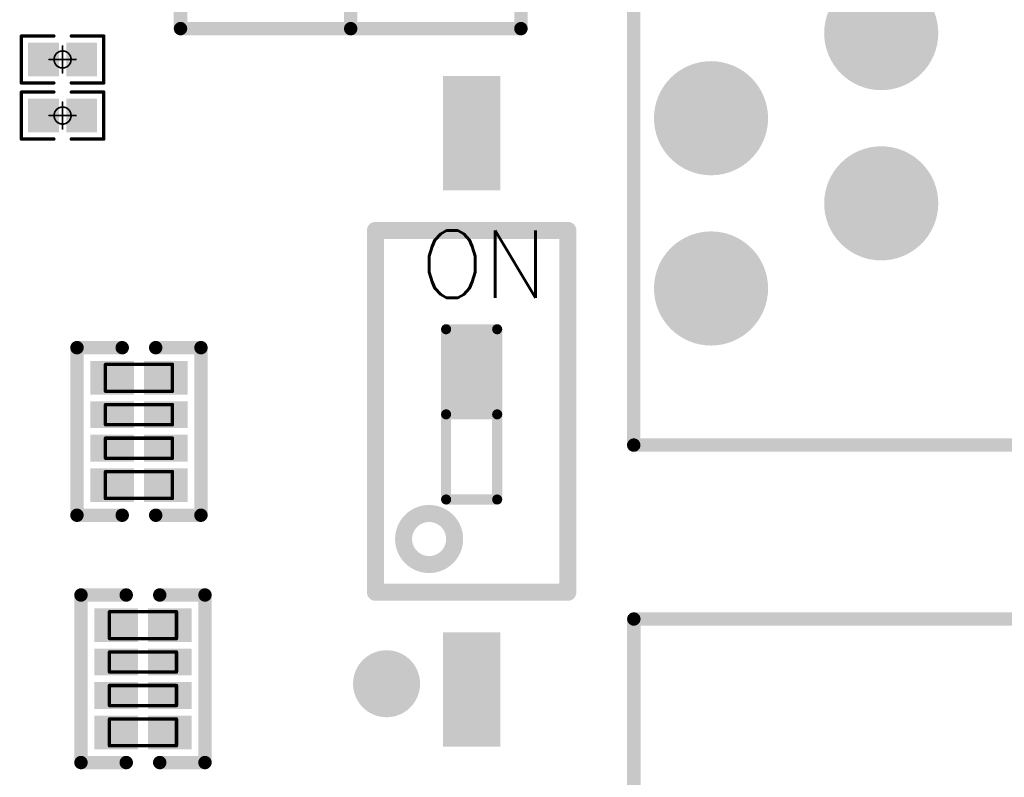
# Model space of a CAD drawing. Header units: millimetres. Extents: x 12.27 to 15.71, y 9.85 to 12.1.
# Tile 29 of 31: x 14.5 to 15.08, y 11.18 to 11.62. Entities that reach past the tile are written whole.
import ezdxf

# ---------------------------------------------------------------- set-up
doc = ezdxf.new("R2010")
doc.units = ezdxf.units.MM
doc.header["$MEASUREMENT"] = 0
for name, color, linetype in [('BottomLayer', 5, 'Continuous'), ('BottomSolder', 6, 'Continuous'), ('Mechanical13', 56, 'Continuous'), ('Mechanical15', 56, 'Continuous'), ('MidLayer1', 16, 'Continuous'), ('MidLayer2', 76, 'Continuous'), ('MultiLayer', 9, 'Continuous'), ('TopLayer', 1, 'Continuous'), ('TopOverlay', 2, 'Continuous'), ('TopPaste', 8, 'Continuous'), ('TopSolder', 216, 'Continuous')]:
    doc.layers.add(name, color=color, linetype=linetype)
doc.styles.get("Standard").update_dxf_attribs({"font": 'txt', "bigfont": 'AllInOneBig.shx'})

# ---------------------------------------------------------------- blocks, each defined once
blk = doc.blocks.new('RJ45_8')
at = {"layer": 'TopOverlay', "const_width": 0.00787}
for points in [[(0.431, -0.344), (0.431, 0.286)], [(0.431, -0.344), (-0.08887, -0.344)]]:
    blk.add_lwpolyline(points, dxfattribs=at)
at = {"layer": 'TopOverlay', "const_width": 0.00394}
blk.add_lwpolyline([(0.42903, -0.344, 1), (0.43297, -0.344, 1)], format="xyb", close=True, dxfattribs=at)
blk.add_lwpolyline([(0.42903, -0.344, 1), (0.43297, -0.344, 1)], format="xyb", close=True, dxfattribs=at)
blk = doc.blocks.new('0402_R_4_81')
at = {"layer": 'Mechanical13', "const_width": 0.00197}
for points in [[(-0.03937, -0.01969), (-0.03937, 0.01969)], [(-0.02362, 0.01969), (-0.03937, 0.01969)], [(-0.02362, -0.01969), (-0.02362, 0.01969)], [(-0.00394, 0.01969), (-0.01575, 0.01969)], [(-0.01575, -0.01969), (-0.01575, 0.01969)], [(-0.00394, -0.01969), (-0.00394, 0.01969)], [(0.01575, 0.01969), (0.00394, 0.01969)], [(0.00394, -0.01969), (0.00394, 0.01969)], [(0.01575, -0.01969), (0.01575, 0.01969)], [(0.03937, 0.01969), (0.02362, 0.01969)], [(0.02362, -0.01969), (0.02362, 0.01969)], [(0.03937, -0.01969), (0.03937, 0.01969)], [(-0.02362, -0.01969), (-0.03937, -0.01969)], [(-0.02362, -0.01969), (-0.03937, -0.01969)], [(-0.00394, -0.01969), (-0.01575, -0.01969)], [(0.01575, -0.01969), (0.00394, -0.01969)], [(0.03937, -0.01969), (0.02362, -0.01969)]]:
    blk.add_lwpolyline(points, dxfattribs=at)
at = {"layer": 'Mechanical13', "const_width": 0.000984}
for points in [[(-0.03986, 0.01969, 1), (-0.03888, 0.01969, 1)], [(-0.03986, 0.01969, 1), (-0.03888, 0.01969, 1)], [(-0.02411, 0.01969, 1), (-0.02313, 0.01969, 1)], [(-0.02411, 0.01969, 1), (-0.02313, 0.01969, 1)], [(-0.01624, 0.01969, 1), (-0.01526, 0.01969, 1)], [(-0.01624, 0.01969, 1), (-0.01526, 0.01969, 1)], [(-0.00443, 0.01969, 1), (-0.00344, 0.01969, 1)], [(-0.00443, 0.01969, 1), (-0.00344, 0.01969, 1)], [(0.00345, 0.01969, 1), (0.00443, 0.01969, 1)], [(0.00345, 0.01969, 1), (0.00443, 0.01969, 1)], [(0.01526, 0.01969, 1), (0.01624, 0.01969, 1)], [(0.01526, 0.01969, 1), (0.01624, 0.01969, 1)], [(0.02313, 0.01969, 1), (0.02411, 0.01969, 1)], [(0.02313, 0.01969, 1), (0.02411, 0.01969, 1)], [(0.03888, 0.01969, 1), (0.03986, 0.01969, 1)], [(0.03888, 0.01969, 1), (0.03986, 0.01969, 1)], [(-0.03986, -0.01969, 1), (-0.03888, -0.01969, 1)], [(-0.03986, -0.01969, 1), (-0.03888, -0.01969, 1)], [(-0.03986, -0.01969, 1), (-0.03888, -0.01969, 1)], [(-0.02411, -0.01969, 1), (-0.02313, -0.01969, 1)], [(-0.02411, -0.01969, 1), (-0.02313, -0.01969, 1)], [(-0.02411, -0.01969, 1), (-0.02313, -0.01969, 1)], [(-0.01624, -0.01969, 1), (-0.01526, -0.01969, 1)], [(-0.01624, -0.01969, 1), (-0.01526, -0.01969, 1)], [(-0.00443, -0.01969, 1), (-0.00344, -0.01969, 1)], [(-0.00443, -0.01969, 1), (-0.00344, -0.01969, 1)], [(0.00345, -0.01969, 1), (0.00443, -0.01969, 1)], [(0.00345, -0.01969, 1), (0.00443, -0.01969, 1)], [(0.01526, -0.01969, 1), (0.01624, -0.01969, 1)], [(0.01526, -0.01969, 1), (0.01624, -0.01969, 1)], [(0.02313, -0.01969, 1), (0.02411, -0.01969, 1)], [(0.02313, -0.01969, 1), (0.02411, -0.01969, 1)], [(0.03888, -0.01969, 1), (0.03986, -0.01969, 1)], [(0.03888, -0.01969, 1), (0.03986, -0.01969, 1)]]:
    blk.add_lwpolyline(points, format="xyb", close=True, dxfattribs=at)
at = {"layer": 'TopLayer'}
for points in [[(-0.02362, 0.00492), (-0.02362, 0.02657), (-0.03937, 0.00492), (-0.03937, 0.02657)], [(-0.00394, 0.00492), (-0.00394, 0.02657), (-0.01575, 0.00492), (-0.01575, 0.02657)], [(0.01575, 0.00492), (0.01575, 0.02657), (0.00394, 0.00492), (0.00394, 0.02657)], [(0.03937, 0.00492), (0.03937, 0.02657), (0.02362, 0.00492), (0.02362, 0.02657)], [(-0.02362, -0.02657), (-0.02362, -0.00492), (-0.03937, -0.02657), (-0.03937, -0.00492)], [(-0.00394, -0.02657), (-0.00394, -0.00492), (-0.01575, -0.02657), (-0.01575, -0.00492)], [(0.01575, -0.02657), (0.01575, -0.00492), (0.00394, -0.02657), (0.00394, -0.00492)], [(0.03937, -0.02657), (0.03937, -0.00492), (0.02362, -0.02657), (0.02362, -0.00492)]]:
    blk.add_solid(points, dxfattribs=at)
at = {"layer": 'TopOverlay', "const_width": 0.00787}
for points in [[(-0.04921, 0.00984), (-0.04921, 0.03642)], [(0.04921, 0.03642), (-0.04921, 0.03642)], [(0.04921, 0.00984), (0.04921, 0.03642)], [(-0.04921, -0.03642), (-0.04921, -0.00984)], [(0.04921, -0.03642), (0.04921, -0.00984)], [(0.04921, -0.03642), (-0.04921, -0.03642)]]:
    blk.add_lwpolyline(points, dxfattribs=at)
at = {"layer": 'TopOverlay', "const_width": 0.00394}
for points in [[(-0.05118, 0.03642, 1), (-0.04724, 0.03642, 1)], [(-0.05118, 0.03642, 1), (-0.04724, 0.03642, 1)], [(0.04724, 0.03642, 1), (0.05118, 0.03642, 1)], [(0.04724, 0.03642, 1), (0.05118, 0.03642, 1)], [(-0.05118, 0.00984, 1), (-0.04724, 0.00984, 1)], [(0.04724, 0.00984, 1), (0.05118, 0.00984, 1)], [(-0.05118, -0.00984, 1), (-0.04724, -0.00984, 1)], [(0.04724, -0.00984, 1), (0.05118, -0.00984, 1)], [(-0.05118, -0.03642, 1), (-0.04724, -0.03642, 1)], [(-0.05118, -0.03642, 1), (-0.04724, -0.03642, 1)], [(0.04724, -0.03642, 1), (0.05118, -0.03642, 1)], [(0.04724, -0.03642, 1), (0.05118, -0.03642, 1)]]:
    blk.add_lwpolyline(points, format="xyb", close=True, dxfattribs=at)
at = {"layer": 'TopPaste'}
for points in [[(-0.02362, 0.00492), (-0.02362, 0.02657), (-0.03937, 0.00492), (-0.03937, 0.02657)], [(-0.00394, 0.00492), (-0.00394, 0.02657), (-0.01575, 0.00492), (-0.01575, 0.02657)], [(0.01575, 0.00492), (0.01575, 0.02657), (0.00394, 0.00492), (0.00394, 0.02657)], [(0.03937, 0.00492), (0.03937, 0.02657), (0.02362, 0.00492), (0.02362, 0.02657)], [(-0.02362, -0.02657), (-0.02362, -0.00492), (-0.03937, -0.02657), (-0.03937, -0.00492)], [(-0.00394, -0.02657), (-0.00394, -0.00492), (-0.01575, -0.02657), (-0.01575, -0.00492)], [(0.01575, -0.02657), (0.01575, -0.00492), (0.00394, -0.02657), (0.00394, -0.00492)], [(0.03937, -0.02657), (0.03937, -0.00492), (0.02362, -0.02657), (0.02362, -0.00492)]]:
    blk.add_solid(points, dxfattribs=at)
at = {"layer": 'TopSolder'}
for points in [[(-0.02162, 0.00292), (-0.02162, 0.02857), (-0.04137, 0.00292), (-0.04137, 0.02857)], [(-0.00194, 0.00292), (-0.00194, 0.02857), (-0.01775, 0.00292), (-0.01775, 0.02857)], [(0.01775, 0.00292), (0.01775, 0.02857), (0.00194, 0.00292), (0.00194, 0.02857)], [(0.04137, 0.00292), (0.04137, 0.02857), (0.02162, 0.00292), (0.02162, 0.02857)], [(-0.02162, -0.02857), (-0.02162, -0.00292), (-0.04137, -0.02857), (-0.04137, -0.00292)], [(-0.00194, -0.02857), (-0.00194, -0.00292), (-0.01775, -0.02857), (-0.01775, -0.00292)], [(0.01775, -0.02857), (0.01775, -0.00292), (0.00194, -0.02857), (0.00194, -0.00292)], [(0.04137, -0.02857), (0.04137, -0.00292), (0.02162, -0.02857), (0.02162, -0.00292)]]:
    blk.add_solid(points, dxfattribs=at)
blk = doc.blocks.new('R0201_82')
at = {"layer": 'Mechanical15', "const_width": 0.001}
for points in [[(0, -0.00787), (0, 0.00787)], [(-0.00787, 0), (0.00787, 0)]]:
    blk.add_lwpolyline(points, dxfattribs=at)
at = {"layer": 'Mechanical15'}
for points, const_width in [([(-0.00025, 0.00787, 1), (0.00025, 0.00787, 1)], 0.0005), ([(-0.00812, 0, 1), (-0.00762, 0, 1)], 0.0005), ([(0.005, 0, 1), (-0.005, 0, 1)], 0.001), ([(-0.00525, 0, 1), (-0.00475, 0, 1)], 0.0005), ([(0.00475, 0, 1), (0.00525, 0, 1)], 0.0005), ([(0.00762, 0, 1), (0.00812, 0, 1)], 0.0005), ([(-0.00025, -0.00787, 1), (0.00025, -0.00787, 1)], 0.0005)]:
    blk.add_lwpolyline(points, format="xyb", close=True, dxfattribs=dict(at, const_width=const_width))
at = {"layer": 'TopLayer'}
for points in [[(-0.01831, -0.00787), (-0.00413, -0.00787), (-0.01831, 0.00787), (-0.00413, 0.00787)], [(0.00413, -0.00787), (0.01831, -0.00787), (0.00413, 0.00787), (0.01831, 0.00787)]]:
    blk.add_solid(points, dxfattribs=at)
at = {"layer": 'TopOverlay', "const_width": 0.00197}
for points in [[(-0.02421, -0.01378), (-0.02421, 0.01378)], [(-0.02421, 0.01378), (-0.00512, 0.01378)], [(0.00512, 0.01378), (0.02421, 0.01378)], [(0.02421, -0.01378), (0.02421, 0.01378)], [(-0.02421, -0.01378), (-0.00512, -0.01378)], [(0.00512, -0.01378), (0.02421, -0.01378)]]:
    blk.add_lwpolyline(points, dxfattribs=at)
at = {"layer": 'TopOverlay', "const_width": 0.000984}
for points in [[(-0.0247, 0.01378, 1), (-0.02372, 0.01378, 1)], [(-0.0247, 0.01378, 1), (-0.02372, 0.01378, 1)], [(-0.00561, 0.01378, 1), (-0.00463, 0.01378, 1)], [(0.00463, 0.01378, 1), (0.00561, 0.01378, 1)], [(0.02372, 0.01378, 1), (0.0247, 0.01378, 1)], [(0.02372, 0.01378, 1), (0.0247, 0.01378, 1)], [(-0.0247, -0.01378, 1), (-0.02372, -0.01378, 1)], [(-0.0247, -0.01378, 1), (-0.02372, -0.01378, 1)], [(-0.00561, -0.01378, 1), (-0.00463, -0.01378, 1)], [(0.00463, -0.01378, 1), (0.00561, -0.01378, 1)], [(0.02372, -0.01378, 1), (0.0247, -0.01378, 1)], [(0.02372, -0.01378, 1), (0.0247, -0.01378, 1)]]:
    blk.add_lwpolyline(points, format="xyb", close=True, dxfattribs=at)
at = {"layer": 'TopPaste'}
for points in [[(-0.01831, -0.00787), (-0.00413, -0.00787), (-0.01831, 0.00787), (-0.00413, 0.00787)], [(0.00413, -0.00787), (0.01831, -0.00787), (0.00413, 0.00787), (0.01831, 0.00787)]]:
    blk.add_solid(points, dxfattribs=at)
at = {"layer": 'TopSolder'}
for points in [[(-0.02031, -0.00987), (-0.00213, -0.00987), (-0.02031, 0.00987), (-0.00213, 0.00987)], [(0.00213, -0.00987), (0.02031, -0.00987), (0.00213, 0.00987), (0.02031, 0.00987)]]:
    blk.add_solid(points, dxfattribs=at)
blk = doc.blocks.new('0402_R_4_88')
at = {"layer": 'Mechanical13', "const_width": 0.00197}
for points in [[(-0.03937, -0.01969), (-0.03937, 0.01969)], [(-0.02362, 0.01969), (-0.03937, 0.01969)], [(-0.02362, -0.01969), (-0.02362, 0.01969)], [(-0.00394, 0.01969), (-0.01575, 0.01969)], [(-0.01575, -0.01969), (-0.01575, 0.01969)], [(-0.00394, -0.01969), (-0.00394, 0.01969)], [(0.01575, 0.01969), (0.00394, 0.01969)], [(0.00394, -0.01969), (0.00394, 0.01969)], [(0.01575, -0.01969), (0.01575, 0.01969)], [(0.03937, 0.01969), (0.02362, 0.01969)], [(0.02362, -0.01969), (0.02362, 0.01969)], [(0.03937, -0.01969), (0.03937, 0.01969)], [(-0.02362, -0.01969), (-0.03937, -0.01969)], [(-0.02362, -0.01969), (-0.03937, -0.01969)], [(-0.00394, -0.01969), (-0.01575, -0.01969)], [(0.01575, -0.01969), (0.00394, -0.01969)], [(0.03937, -0.01969), (0.02362, -0.01969)]]:
    blk.add_lwpolyline(points, dxfattribs=at)
at = {"layer": 'Mechanical13', "const_width": 0.000984}
for points in [[(-0.03986, 0.01969, 1), (-0.03888, 0.01969, 1)], [(-0.03986, 0.01969, 1), (-0.03888, 0.01969, 1)], [(-0.02411, 0.01969, 1), (-0.02313, 0.01969, 1)], [(-0.02411, 0.01969, 1), (-0.02313, 0.01969, 1)], [(-0.01624, 0.01969, 1), (-0.01526, 0.01969, 1)], [(-0.01624, 0.01969, 1), (-0.01526, 0.01969, 1)], [(-0.00443, 0.01969, 1), (-0.00344, 0.01969, 1)], [(-0.00443, 0.01969, 1), (-0.00344, 0.01969, 1)], [(0.00345, 0.01969, 1), (0.00443, 0.01969, 1)], [(0.00345, 0.01969, 1), (0.00443, 0.01969, 1)], [(0.01526, 0.01969, 1), (0.01624, 0.01969, 1)], [(0.01526, 0.01969, 1), (0.01624, 0.01969, 1)], [(0.02313, 0.01969, 1), (0.02411, 0.01969, 1)], [(0.02313, 0.01969, 1), (0.02411, 0.01969, 1)], [(0.03888, 0.01969, 1), (0.03986, 0.01969, 1)], [(0.03888, 0.01969, 1), (0.03986, 0.01969, 1)], [(-0.03986, -0.01969, 1), (-0.03888, -0.01969, 1)], [(-0.03986, -0.01969, 1), (-0.03888, -0.01969, 1)], [(-0.03986, -0.01969, 1), (-0.03888, -0.01969, 1)], [(-0.02411, -0.01969, 1), (-0.02313, -0.01969, 1)], [(-0.02411, -0.01969, 1), (-0.02313, -0.01969, 1)], [(-0.02411, -0.01969, 1), (-0.02313, -0.01969, 1)], [(-0.01624, -0.01969, 1), (-0.01526, -0.01969, 1)], [(-0.01624, -0.01969, 1), (-0.01526, -0.01969, 1)], [(-0.00443, -0.01969, 1), (-0.00344, -0.01969, 1)], [(-0.00443, -0.01969, 1), (-0.00344, -0.01969, 1)], [(0.00345, -0.01969, 1), (0.00443, -0.01969, 1)], [(0.00345, -0.01969, 1), (0.00443, -0.01969, 1)], [(0.01526, -0.01969, 1), (0.01624, -0.01969, 1)], [(0.01526, -0.01969, 1), (0.01624, -0.01969, 1)], [(0.02313, -0.01969, 1), (0.02411, -0.01969, 1)], [(0.02313, -0.01969, 1), (0.02411, -0.01969, 1)], [(0.03888, -0.01969, 1), (0.03986, -0.01969, 1)], [(0.03888, -0.01969, 1), (0.03986, -0.01969, 1)]]:
    blk.add_lwpolyline(points, format="xyb", close=True, dxfattribs=at)
at = {"layer": 'TopLayer'}
for points in [[(-0.02362, 0.00492), (-0.02362, 0.02657), (-0.03937, 0.00492), (-0.03937, 0.02657)], [(-0.00394, 0.00492), (-0.00394, 0.02657), (-0.01575, 0.00492), (-0.01575, 0.02657)], [(0.01575, 0.00492), (0.01575, 0.02657), (0.00394, 0.00492), (0.00394, 0.02657)], [(0.03937, 0.00492), (0.03937, 0.02657), (0.02362, 0.00492), (0.02362, 0.02657)], [(-0.02362, -0.02657), (-0.02362, -0.00492), (-0.03937, -0.02657), (-0.03937, -0.00492)], [(-0.00394, -0.02657), (-0.00394, -0.00492), (-0.01575, -0.02657), (-0.01575, -0.00492)], [(0.01575, -0.02657), (0.01575, -0.00492), (0.00394, -0.02657), (0.00394, -0.00492)], [(0.03937, -0.02657), (0.03937, -0.00492), (0.02362, -0.02657), (0.02362, -0.00492)]]:
    blk.add_solid(points, dxfattribs=at)
at = {"layer": 'TopOverlay', "const_width": 0.00787}
for points in [[(-0.04921, 0.00984), (-0.04921, 0.03642)], [(0.04921, 0.03642), (-0.04921, 0.03642)], [(0.04921, 0.00984), (0.04921, 0.03642)], [(-0.04921, -0.03642), (-0.04921, -0.00984)], [(0.04921, -0.03642), (0.04921, -0.00984)], [(0.04921, -0.03642), (-0.04921, -0.03642)]]:
    blk.add_lwpolyline(points, dxfattribs=at)
at = {"layer": 'TopOverlay', "const_width": 0.00394}
for points in [[(-0.05118, 0.03642, 1), (-0.04724, 0.03642, 1)], [(-0.05118, 0.03642, 1), (-0.04724, 0.03642, 1)], [(0.04724, 0.03642, 1), (0.05118, 0.03642, 1)], [(0.04724, 0.03642, 1), (0.05118, 0.03642, 1)], [(-0.05118, 0.00984, 1), (-0.04724, 0.00984, 1)], [(0.04724, 0.00984, 1), (0.05118, 0.00984, 1)], [(-0.05118, -0.00984, 1), (-0.04724, -0.00984, 1)], [(0.04724, -0.00984, 1), (0.05118, -0.00984, 1)], [(-0.05118, -0.03642, 1), (-0.04724, -0.03642, 1)], [(-0.05118, -0.03642, 1), (-0.04724, -0.03642, 1)], [(0.04724, -0.03642, 1), (0.05118, -0.03642, 1)], [(0.04724, -0.03642, 1), (0.05118, -0.03642, 1)]]:
    blk.add_lwpolyline(points, format="xyb", close=True, dxfattribs=at)
at = {"layer": 'TopPaste'}
for points in [[(-0.02362, 0.00492), (-0.02362, 0.02657), (-0.03937, 0.00492), (-0.03937, 0.02657)], [(-0.00394, 0.00492), (-0.00394, 0.02657), (-0.01575, 0.00492), (-0.01575, 0.02657)], [(0.01575, 0.00492), (0.01575, 0.02657), (0.00394, 0.00492), (0.00394, 0.02657)], [(0.03937, 0.00492), (0.03937, 0.02657), (0.02362, 0.00492), (0.02362, 0.02657)], [(-0.02362, -0.02657), (-0.02362, -0.00492), (-0.03937, -0.02657), (-0.03937, -0.00492)], [(-0.00394, -0.02657), (-0.00394, -0.00492), (-0.01575, -0.02657), (-0.01575, -0.00492)], [(0.01575, -0.02657), (0.01575, -0.00492), (0.00394, -0.02657), (0.00394, -0.00492)], [(0.03937, -0.02657), (0.03937, -0.00492), (0.02362, -0.02657), (0.02362, -0.00492)]]:
    blk.add_solid(points, dxfattribs=at)
at = {"layer": 'TopSolder'}
for points in [[(-0.02162, 0.00292), (-0.02162, 0.02857), (-0.04137, 0.00292), (-0.04137, 0.02857)], [(-0.00194, 0.00292), (-0.00194, 0.02857), (-0.01775, 0.00292), (-0.01775, 0.02857)], [(0.01775, 0.00292), (0.01775, 0.02857), (0.00194, 0.00292), (0.00194, 0.02857)], [(0.04137, 0.00292), (0.04137, 0.02857), (0.02162, 0.00292), (0.02162, 0.02857)], [(-0.02162, -0.02857), (-0.02162, -0.00292), (-0.04137, -0.02857), (-0.04137, -0.00292)], [(-0.00194, -0.02857), (-0.00194, -0.00292), (-0.01775, -0.02857), (-0.01775, -0.00292)], [(0.01775, -0.02857), (0.01775, -0.00292), (0.00194, -0.02857), (0.00194, -0.00292)], [(0.04137, -0.02857), (0.04137, -0.00292), (0.02162, -0.02857), (0.02162, -0.00292)]]:
    blk.add_solid(points, dxfattribs=at)
blk = doc.blocks.new('R0201_111')
at = {"layer": 'Mechanical15', "const_width": 0.001}
for points in [[(0, -0.00787), (0, 0.00787)], [(-0.00787, 0), (0.00787, 0)]]:
    blk.add_lwpolyline(points, dxfattribs=at)
at = {"layer": 'Mechanical15'}
for points, const_width in [([(-0.00025, 0.00787, 1), (0.00025, 0.00787, 1)], 0.0005), ([(-0.00812, 0, 1), (-0.00762, 0, 1)], 0.0005), ([(0.005, 0, 1), (-0.005, 0, 1)], 0.001), ([(-0.00525, 0, 1), (-0.00475, 0, 1)], 0.0005), ([(0.00475, 0, 1), (0.00525, 0, 1)], 0.0005), ([(0.00762, 0, 1), (0.00812, 0, 1)], 0.0005), ([(-0.00025, -0.00787, 1), (0.00025, -0.00787, 1)], 0.0005)]:
    blk.add_lwpolyline(points, format="xyb", close=True, dxfattribs=dict(at, const_width=const_width))
at = {"layer": 'TopLayer'}
for points in [[(-0.01831, -0.00787), (-0.00413, -0.00787), (-0.01831, 0.00787), (-0.00413, 0.00787)], [(0.00413, -0.00787), (0.01831, -0.00787), (0.00413, 0.00787), (0.01831, 0.00787)]]:
    blk.add_solid(points, dxfattribs=at)
at = {"layer": 'TopOverlay', "const_width": 0.00197}
for points in [[(-0.02421, -0.01378), (-0.02421, 0.01378)], [(-0.02421, 0.01378), (-0.00512, 0.01378)], [(0.00512, 0.01378), (0.02421, 0.01378)], [(0.02421, -0.01378), (0.02421, 0.01378)], [(-0.02421, -0.01378), (-0.00512, -0.01378)], [(0.00512, -0.01378), (0.02421, -0.01378)]]:
    blk.add_lwpolyline(points, dxfattribs=at)
at = {"layer": 'TopOverlay', "const_width": 0.000984}
for points in [[(-0.0247, 0.01378, 1), (-0.02372, 0.01378, 1)], [(-0.0247, 0.01378, 1), (-0.02372, 0.01378, 1)], [(-0.00561, 0.01378, 1), (-0.00463, 0.01378, 1)], [(0.00463, 0.01378, 1), (0.00561, 0.01378, 1)], [(0.02372, 0.01378, 1), (0.0247, 0.01378, 1)], [(0.02372, 0.01378, 1), (0.0247, 0.01378, 1)], [(-0.0247, -0.01378, 1), (-0.02372, -0.01378, 1)], [(-0.0247, -0.01378, 1), (-0.02372, -0.01378, 1)], [(-0.00561, -0.01378, 1), (-0.00463, -0.01378, 1)], [(0.00463, -0.01378, 1), (0.00561, -0.01378, 1)], [(0.02372, -0.01378, 1), (0.0247, -0.01378, 1)], [(0.02372, -0.01378, 1), (0.0247, -0.01378, 1)]]:
    blk.add_lwpolyline(points, format="xyb", close=True, dxfattribs=at)
at = {"layer": 'TopPaste'}
for points in [[(-0.01831, -0.00787), (-0.00413, -0.00787), (-0.01831, 0.00787), (-0.00413, 0.00787)], [(0.00413, -0.00787), (0.01831, -0.00787), (0.00413, 0.00787), (0.01831, 0.00787)]]:
    blk.add_solid(points, dxfattribs=at)
at = {"layer": 'TopSolder'}
for points in [[(-0.02031, -0.00987), (-0.00213, -0.00987), (-0.02031, 0.00987), (-0.00213, 0.00987)], [(0.00213, -0.00987), (0.02031, -0.00987), (0.00213, 0.00987), (0.02031, 0.00987)]]:
    blk.add_solid(points, dxfattribs=at)
blk = doc.blocks.new('SW1_27_SMD_P_151')
at = {"layer": 'Mechanical13'}
for points, const_width in [([(-0.035, -0.075, 1), (-0.065, -0.075, 1)], 0.01), ([(-0.0675, -0.075, 1), (-0.0625, -0.075, 1)], 0.005), ([(-0.0375, -0.075, 1), (-0.0325, -0.075, 1)], 0.005)]:
    blk.add_lwpolyline(points, format="xyb", close=True, dxfattribs=dict(at, const_width=const_width))
at = {"layer": 'TopLayer'}
for points in [[(-0.0122, 0.19291), (-0.0378, 0.19291), (-0.0122, 0.13386), (-0.0378, 0.13386)], [(-0.0122, -0.13386), (-0.0378, -0.13386), (-0.0122, -0.19291), (-0.0378, -0.19291)]]:
    blk.add_solid(points, dxfattribs=at)
at = {"layer": 'TopOverlay'}
for points, const_width in [([(-0.0815, 0.1063), (0.0315, 0.1063)], 0.01), ([(-0.0815, -0.1063), (-0.0815, 0.1063)], 0.01), ([(0.0315, -0.1063), (0.0315, 0.1063)], 0.01), ([(-0.04, 0.04823), (-0.01, 0.04823)], 0.00591), ([(-0.04, -0.05177), (-0.04, 0.04823)], 0.00591), ([(-0.04, -0.05177), (-0.04, 0.04823)], 0.00591), ([(-0.01, -0.05177), (-0.01, 0.04823)], 0.00591), ([(-0.04, -0.00177), (-0.01, -0.00177)], 0.00591), ([(-0.04, -0.05177), (-0.01, -0.05177)], 0.00591), ([(-0.0815, -0.1063), (0.0315, -0.1063)], 0.01)]:
    blk.add_lwpolyline(points, dxfattribs=dict(at, const_width=const_width))
for points, const_width in [([(-0.084, 0.1063, 1), (-0.079, 0.1063, 1)], 0.005), ([(-0.084, 0.1063, 1), (-0.079, 0.1063, 1)], 0.005), ([(0.029, 0.1063, 1), (0.034, 0.1063, 1)], 0.005), ([(0.029, 0.1063, 1), (0.034, 0.1063, 1)], 0.005), ([(-0.04148, 0.04823, 1), (-0.03852, 0.04823, 1)], 0.00295), ([(-0.04148, 0.04823, 1), (-0.03852, 0.04823, 1)], 0.00295), ([(-0.04148, 0.04823, 1), (-0.03852, 0.04823, 1)], 0.00295), ([(-0.01148, 0.04823, 1), (-0.00852, 0.04823, 1)], 0.00295), ([(-0.01148, 0.04823, 1), (-0.00852, 0.04823, 1)], 0.00295), ([(-0.04148, -0.00177, 1), (-0.03852, -0.00177, 1)], 0.00295), ([(-0.01148, -0.00177, 1), (-0.00852, -0.00177, 1)], 0.00295), ([(-0.04148, -0.05177, 1), (-0.03852, -0.05177, 1)], 0.00295), ([(-0.04148, -0.05177, 1), (-0.03852, -0.05177, 1)], 0.00295), ([(-0.04148, -0.05177, 1), (-0.03852, -0.05177, 1)], 0.00295), ([(-0.01148, -0.05177, 1), (-0.00852, -0.05177, 1)], 0.00295), ([(-0.01148, -0.05177, 1), (-0.00852, -0.05177, 1)], 0.00295), ([(-0.084, -0.1063, 1), (-0.079, -0.1063, 1)], 0.005), ([(-0.084, -0.1063, 1), (-0.079, -0.1063, 1)], 0.005), ([(0.029, -0.1063, 1), (0.034, -0.1063, 1)], 0.005), ([(0.029, -0.1063, 1), (0.034, -0.1063, 1)], 0.005), ([(-0.06516, -0.16, 1), (-0.08484, -0.16, 1)], 0.01969), ([(-0.08976, -0.16, 1), (-0.07992, -0.16, 1)], 0.00984), ([(-0.07008, -0.16, 1), (-0.06024, -0.16, 1)], 0.00984)]:
    blk.add_lwpolyline(points, format="xyb", close=True, dxfattribs=dict(at, const_width=const_width))
blk.add_solid([(-0.01, 0.04823), (-0.04, 0.04823), (-0.01, -0.00177), (-0.04, -0.00177)], dxfattribs=at)
at = {"layer": 'TopPaste'}
for points in [[(-0.0122, 0.19291), (-0.0378, 0.19291), (-0.0122, 0.13386), (-0.0378, 0.13386)], [(-0.0122, -0.13386), (-0.0378, -0.13386), (-0.0122, -0.19291), (-0.0378, -0.19291)]]:
    blk.add_solid(points, dxfattribs=at)
at = {"layer": 'TopSolder'}
for points in [[(-0.0082, 0.19691), (-0.0418, 0.19691), (-0.0082, 0.12986), (-0.0418, 0.12986)], [(-0.0082, -0.12986), (-0.0418, -0.12986), (-0.0082, -0.19691), (-0.0418, -0.19691)]]:
    blk.add_solid(points, dxfattribs=at)
at = {"layer": 'TopOverlay'}
blk.add_text('ON', height=0.03937, rotation=360, dxfattribs=at).set_placement((-0.055, 0.06677))
blk = doc.blocks.new('RJ45____HR911130A_152')
at = {"layer": 'BottomLayer', "const_width": 0.02953}
for points in [[(-0.23976, -0.07, 1), (-0.21024, -0.07, 1)], [(-0.13976, -0.07, 1), (-0.11024, -0.07, 1)], [(-0.18976, -0.17, 1), (-0.16024, -0.17, 1)], [(-0.08976, -0.17, 1), (-0.06024, -0.17, 1)]]:
    blk.add_lwpolyline(points, format="xyb", close=True, dxfattribs=at)
at = {"layer": 'BottomSolder', "const_width": 0.03353}
for points in [[(-0.24176, -0.07, 1), (-0.20824, -0.07, 1)], [(-0.14176, -0.07, 1), (-0.10824, -0.07, 1)], [(-0.19176, -0.17, 1), (-0.15824, -0.17, 1)], [(-0.09176, -0.17, 1), (-0.05824, -0.17, 1)]]:
    blk.add_lwpolyline(points, format="xyb", close=True, dxfattribs=at)
at = {"layer": 'MidLayer1', "const_width": 0.02953}
for points in [[(-0.23976, -0.07, 1), (-0.21024, -0.07, 1)], [(-0.13976, -0.07, 1), (-0.11024, -0.07, 1)], [(-0.18976, -0.17, 1), (-0.16024, -0.17, 1)], [(-0.08976, -0.17, 1), (-0.06024, -0.17, 1)]]:
    blk.add_lwpolyline(points, format="xyb", close=True, dxfattribs=at)
at = {"layer": 'MidLayer2', "const_width": 0.02953}
for points in [[(-0.23976, -0.07, 1), (-0.21024, -0.07, 1)], [(-0.13976, -0.07, 1), (-0.11024, -0.07, 1)], [(-0.18976, -0.17, 1), (-0.16024, -0.17, 1)], [(-0.08976, -0.17, 1), (-0.06024, -0.17, 1)]]:
    blk.add_lwpolyline(points, format="xyb", close=True, dxfattribs=at)
at = {"layer": 'MultiLayer', "const_width": 0.02953}
for points in [[(-0.23976, -0.07, 1), (-0.21024, -0.07, 1)], [(-0.13976, -0.07, 1), (-0.11024, -0.07, 1)], [(-0.18976, -0.17, 1), (-0.16024, -0.17, 1)], [(-0.08976, -0.17, 1), (-0.06024, -0.17, 1)]]:
    blk.add_lwpolyline(points, format="xyb", close=True, dxfattribs=at)
at = {"layer": 'TopLayer', "const_width": 0.02953}
for points in [[(-0.23976, -0.07, 1), (-0.21024, -0.07, 1)], [(-0.13976, -0.07, 1), (-0.11024, -0.07, 1)], [(-0.18976, -0.17, 1), (-0.16024, -0.17, 1)], [(-0.08976, -0.17, 1), (-0.06024, -0.17, 1)]]:
    blk.add_lwpolyline(points, format="xyb", close=True, dxfattribs=at)
at = {"layer": 'TopOverlay', "const_width": 0.00787}
for points in [[(0.313, -0.02459), (-0.317, -0.02459)], [(-0.317, -0.02459), (-0.317, -0.55547)]]:
    blk.add_lwpolyline(points, dxfattribs=at)
at = {"layer": 'TopOverlay', "const_width": 0.00394}
blk.add_lwpolyline([(-0.31897, -0.02459, 1), (-0.31503, -0.02459, 1)], format="xyb", close=True, dxfattribs=at)
blk.add_lwpolyline([(-0.31897, -0.02459, 1), (-0.31503, -0.02459, 1)], format="xyb", close=True, dxfattribs=at)
at = {"layer": 'TopSolder', "const_width": 0.03353}
for points in [[(-0.24176, -0.07, 1), (-0.20824, -0.07, 1)], [(-0.14176, -0.07, 1), (-0.10824, -0.07, 1)], [(-0.19176, -0.17, 1), (-0.15824, -0.17, 1)], [(-0.09176, -0.17, 1), (-0.05824, -0.17, 1)]]:
    blk.add_lwpolyline(points, format="xyb", close=True, dxfattribs=at)
blk = doc.blocks.new('H______2_2_153')
at = {"layer": 'BottomLayer', "const_width": 0.06}
for points in [[(-0.055, 0.05), (-0.045, 0.05)], [(0.045, 0.05), (0.055, 0.05)], [(-0.055, -0.05), (-0.045, -0.05)], [(0.045, -0.05), (0.055, -0.05)]]:
    blk.add_lwpolyline(points, dxfattribs=at)
at = {"layer": 'BottomLayer', "const_width": 0.03}
for points in [[(-0.07, 0.05, 1), (-0.04, 0.05, 1)], [(-0.06, 0.05, 1), (-0.03, 0.05, 1)], [(0.03, 0.05, 1), (0.06, 0.05, 1)], [(0.04, 0.05, 1), (0.07, 0.05, 1)], [(-0.07, -0.05, 1), (-0.04, -0.05, 1)], [(-0.06, -0.05, 1), (-0.03, -0.05, 1)], [(0.03, -0.05, 1), (0.06, -0.05, 1)], [(0.04, -0.05, 1), (0.07, -0.05, 1)]]:
    blk.add_lwpolyline(points, format="xyb", close=True, dxfattribs=at)
at = {"layer": 'BottomSolder', "const_width": 0.068}
for points in [[(-0.055, 0.05), (-0.045, 0.05)], [(0.045, 0.05), (0.055, 0.05)], [(-0.055, -0.05), (-0.045, -0.05)], [(0.045, -0.05), (0.055, -0.05)]]:
    blk.add_lwpolyline(points, dxfattribs=at)
at = {"layer": 'BottomSolder', "const_width": 0.034}
for points in [[(-0.072, 0.05, 1), (-0.038, 0.05, 1)], [(-0.062, 0.05, 1), (-0.028, 0.05, 1)], [(0.028, 0.05, 1), (0.062, 0.05, 1)], [(0.038, 0.05, 1), (0.072, 0.05, 1)], [(-0.072, -0.05, 1), (-0.038, -0.05, 1)], [(-0.062, -0.05, 1), (-0.028, -0.05, 1)], [(0.028, -0.05, 1), (0.062, -0.05, 1)], [(0.038, -0.05, 1), (0.072, -0.05, 1)]]:
    blk.add_lwpolyline(points, format="xyb", close=True, dxfattribs=at)
at = {"layer": 'MidLayer1', "const_width": 0.06}
for points in [[(-0.055, 0.05), (-0.045, 0.05)], [(0.045, 0.05), (0.055, 0.05)], [(-0.055, -0.05), (-0.045, -0.05)], [(0.045, -0.05), (0.055, -0.05)]]:
    blk.add_lwpolyline(points, dxfattribs=at)
at = {"layer": 'MidLayer1', "const_width": 0.03}
for points in [[(-0.07, 0.05, 1), (-0.04, 0.05, 1)], [(-0.06, 0.05, 1), (-0.03, 0.05, 1)], [(0.03, 0.05, 1), (0.06, 0.05, 1)], [(0.04, 0.05, 1), (0.07, 0.05, 1)], [(-0.07, -0.05, 1), (-0.04, -0.05, 1)], [(-0.06, -0.05, 1), (-0.03, -0.05, 1)], [(0.03, -0.05, 1), (0.06, -0.05, 1)], [(0.04, -0.05, 1), (0.07, -0.05, 1)]]:
    blk.add_lwpolyline(points, format="xyb", close=True, dxfattribs=at)
at = {"layer": 'MidLayer2', "const_width": 0.06}
for points in [[(-0.055, 0.05), (-0.045, 0.05)], [(0.045, 0.05), (0.055, 0.05)], [(-0.055, -0.05), (-0.045, -0.05)], [(0.045, -0.05), (0.055, -0.05)]]:
    blk.add_lwpolyline(points, dxfattribs=at)
at = {"layer": 'MidLayer2', "const_width": 0.03}
for points in [[(-0.07, 0.05, 1), (-0.04, 0.05, 1)], [(-0.06, 0.05, 1), (-0.03, 0.05, 1)], [(0.03, 0.05, 1), (0.06, 0.05, 1)], [(0.04, 0.05, 1), (0.07, 0.05, 1)], [(-0.07, -0.05, 1), (-0.04, -0.05, 1)], [(-0.06, -0.05, 1), (-0.03, -0.05, 1)], [(0.03, -0.05, 1), (0.06, -0.05, 1)], [(0.04, -0.05, 1), (0.07, -0.05, 1)]]:
    blk.add_lwpolyline(points, format="xyb", close=True, dxfattribs=at)
at = {"layer": 'MultiLayer', "const_width": 0.06}
for points in [[(-0.055, 0.05), (-0.045, 0.05)], [(0.045, 0.05), (0.055, 0.05)], [(-0.055, -0.05), (-0.045, -0.05)], [(0.045, -0.05), (0.055, -0.05)]]:
    blk.add_lwpolyline(points, dxfattribs=at)
at = {"layer": 'MultiLayer', "const_width": 0.03}
for points in [[(-0.07, 0.05, 1), (-0.04, 0.05, 1)], [(-0.06, 0.05, 1), (-0.03, 0.05, 1)], [(0.03, 0.05, 1), (0.06, 0.05, 1)], [(0.04, 0.05, 1), (0.07, 0.05, 1)], [(-0.07, -0.05, 1), (-0.04, -0.05, 1)], [(-0.06, -0.05, 1), (-0.03, -0.05, 1)], [(0.03, -0.05, 1), (0.06, -0.05, 1)], [(0.04, -0.05, 1), (0.07, -0.05, 1)]]:
    blk.add_lwpolyline(points, format="xyb", close=True, dxfattribs=at)
at = {"layer": 'TopLayer', "const_width": 0.06}
for points in [[(-0.055, 0.05), (-0.045, 0.05)], [(0.045, 0.05), (0.055, 0.05)], [(-0.055, -0.05), (-0.045, -0.05)], [(0.045, -0.05), (0.055, -0.05)]]:
    blk.add_lwpolyline(points, dxfattribs=at)
at = {"layer": 'TopLayer', "const_width": 0.03}
for points in [[(-0.07, 0.05, 1), (-0.04, 0.05, 1)], [(-0.06, 0.05, 1), (-0.03, 0.05, 1)], [(0.03, 0.05, 1), (0.06, 0.05, 1)], [(0.04, 0.05, 1), (0.07, 0.05, 1)], [(-0.07, -0.05, 1), (-0.04, -0.05, 1)], [(-0.06, -0.05, 1), (-0.03, -0.05, 1)], [(0.03, -0.05, 1), (0.06, -0.05, 1)], [(0.04, -0.05, 1), (0.07, -0.05, 1)]]:
    blk.add_lwpolyline(points, format="xyb", close=True, dxfattribs=at)
at = {"layer": 'TopOverlay', "const_width": 0.00787}
for points in [[(-0.1, 0.1), (-0.1, -0.1)], [(0.1, 0.1), (-0.1, 0.1)], [(0, 0.1), (0, -0.1)], [(0.1, 0.1), (0.1, -0.1)], [(0.1, 0), (-0.1, 0)], [(0.1, -0.1), (-0.1, -0.1)]]:
    blk.add_lwpolyline(points, dxfattribs=at)
at = {"layer": 'TopOverlay', "const_width": 0.00394}
for points in [[(-0.10197, 0.1, 1), (-0.09803, 0.1, 1)], [(-0.10197, 0.1, 1), (-0.09803, 0.1, 1)], [(-0.00197, 0.1, 1), (0.00197, 0.1, 1)], [(0.09803, 0.1, 1), (0.10197, 0.1, 1)], [(0.09803, 0.1, 1), (0.10197, 0.1, 1)], [(-0.10197, 0, 1), (-0.09803, 0, 1)], [(0.09803, 0, 1), (0.10197, 0, 1)], [(-0.10197, -0.1, 1), (-0.09803, -0.1, 1)], [(-0.10197, -0.1, 1), (-0.09803, -0.1, 1)], [(-0.00197, -0.1, 1), (0.00197, -0.1, 1)], [(0.09803, -0.1, 1), (0.10197, -0.1, 1)], [(0.09803, -0.1, 1), (0.10197, -0.1, 1)]]:
    blk.add_lwpolyline(points, format="xyb", close=True, dxfattribs=at)
at = {"layer": 'TopSolder', "const_width": 0.068}
for points in [[(-0.055, 0.05), (-0.045, 0.05)], [(0.045, 0.05), (0.055, 0.05)], [(-0.055, -0.05), (-0.045, -0.05)], [(0.045, -0.05), (0.055, -0.05)]]:
    blk.add_lwpolyline(points, dxfattribs=at)
at = {"layer": 'TopSolder', "const_width": 0.034}
for points in [[(-0.072, 0.05, 1), (-0.038, 0.05, 1)], [(-0.062, 0.05, 1), (-0.028, 0.05, 1)], [(0.028, 0.05, 1), (0.062, 0.05, 1)], [(0.038, 0.05, 1), (0.072, 0.05, 1)], [(-0.072, -0.05, 1), (-0.038, -0.05, 1)], [(-0.062, -0.05, 1), (-0.028, -0.05, 1)], [(0.028, -0.05, 1), (0.062, -0.05, 1)], [(0.038, -0.05, 1), (0.072, -0.05, 1)]]:
    blk.add_lwpolyline(points, format="xyb", close=True, dxfattribs=at)

msp = doc.modelspace()

# ---------------------------------------------------------------- block references
for name, p, rotation in [('RJ45____HR911130A_152', (14.84099, 11.69033), 89.99999999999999), ('H______2_2_153', (14.69929, 11.71795), 180), ('0402_R_4_81', (14.57488, 11.38134), 90), ('RJ45_8', (15.29663, 10.92717), 180), ('0402_R_4_88', (14.57724, 11.23606), 90)]:
    msp.add_blockref(name, p, dxfattribs=dict(rotation=rotation))
for name, p in [('R0201_111', (14.53, 11.59984)), ('SW1_27_SMD_P_151', (14.79535, 11.39315)), ('R0201_82', (14.53, 11.56689))]:
    msp.add_blockref(name, p)

doc.saveas('drawing.dxf')
